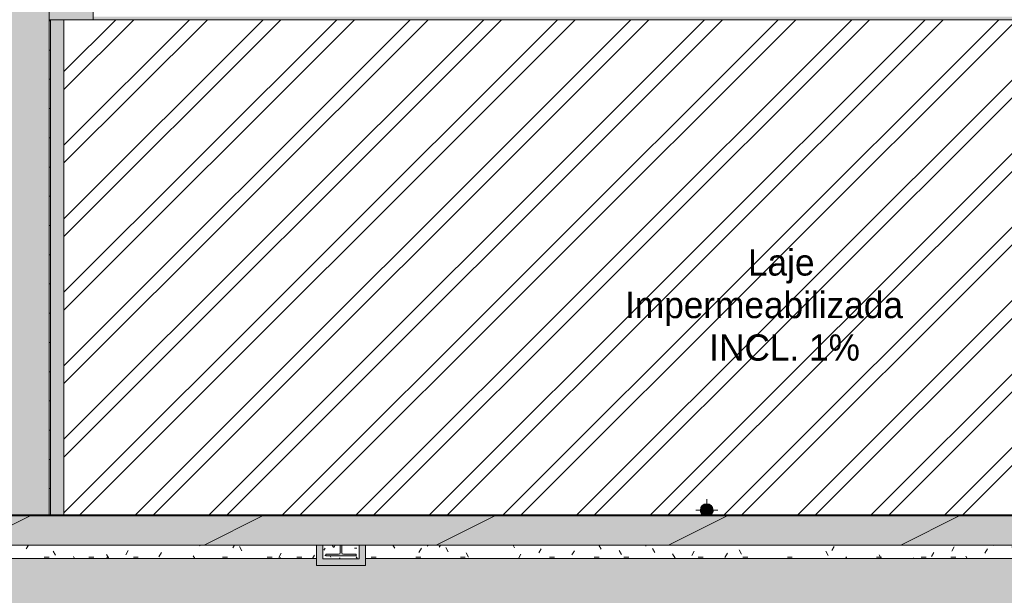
# Model space of a CAD drawing. Header units: millimetres. Extents: x -62808 to 71352, y -27667 to 33271.
# Tile 38 of 71: x 13244 to 19974, y -23730 to -19792. Entities that reach past the tile are written whole.
import ezdxf

# ---------------------------------------------------------------- set-up
doc = ezdxf.new("R2010")
doc.units = ezdxf.units.MM
for name, color, linetype, lineweight in [('A-FLOR', 192, 'Continuous', 18), ('A-FLOR-PATT', 8, 'Continuous', 18), ('A-ROOF', 132, 'Continuous', 9), ('A-ROOF-OTLN', 132, 'Continuous', 9), ('A-ROOF-PATT', 132, 'Continuous', 9), ('A-WALL', 113, 'Continuous', 18), ('A-WALL-PATT', 111, 'Continuous', 18), ('G-ANNO-TEXT', 231, 'Continuous', 9), ('P-PIPE', 3, 'Continuous', 9), ('P-PIPE-CNTR', 3, 'Continuous', 9), ('S-COLS', 52, 'Continuous', 9)]:
    doc.layers.add(name, color=color, linetype=linetype, lineweight=lineweight)
doc.styles.add('Century Gothic', font='GOTHIC.TTF', dxfattribs={"height": 180})
pattern_1 = [(0, (0, 0), (812.8, 203.2), [33.528, -576.072, 33.528, -576.072, -3251.2]), (0, (0, 0), (812.8, 203.2), [-1219.2, 33.528, -1185.672, 33.528, -576.072, -1422.4]), (0, (0, 0), (812.8, 203.2), [-3048, 33.528, -372.872, 33.528, -982.472]), (120, (304.8, 101.6), (-582.3764, 602.3054), [33.528, -576.072, 33.528, -576.072, -3251.2]), (120, (304.8, 101.6), (-582.3764, 602.3054), [-1219.2, 33.528, -1185.672, 33.528, -576.072, -1422.4]), (120, (304.8, 101.6), (-582.3764, 602.3054), [-3048, 33.528, -372.872, 33.528, -982.472]), (240, (406.4, 508), (-230.4236, -805.5054), [33.528, -576.072, 33.528, -576.072, -3251.2]), (240, (406.4, 508), (-230.4236, -805.5054), [-1219.2, 33.528, -1185.672, 33.528, -576.072, -1422.4]), (240, (406.4, 508), (-230.4236, -805.5054), [-3048, 33.528, -372.872, 33.528, -982.472])]
pattern_2 = [(0, (0, -0.27), (406.4, 101.6), [33.528, -271.272, 33.528, -271.272, -1625.6]), (0, (0, -0.27), (406.4, 101.6), [-609.6, 33.528, -576.072, 33.528, -271.272, -711.2]), (0, (0, -0.27), (406.4, 101.6), [-1524, 33.528, -169.672, 33.528, -474.472]), (120, (152.4, 50.53), (-291.18818, 301.15272), [33.528, -271.272, 33.528, -271.272, -1625.6]), (120, (152.4, 50.53), (-291.18818, 301.15272), [-609.6, 33.528, -576.072, 33.528, -271.272, -711.2]), (120, (152.4, 50.53), (-291.18818, 301.15272), [-1524, 33.528, -169.672, 33.528, -474.472]), (240, (203.2, 253.73), (-115.21182, -402.75272), [33.528, -271.272, 33.528, -271.272, -1625.6]), (240, (203.2, 253.73), (-115.21182, -402.75272), [-609.6, 33.528, -576.072, 33.528, -271.272, -711.2]), (240, (203.2, 253.73), (-115.21182, -402.75272), [-1524, 33.528, -169.672, 33.528, -474.472])]

# ---------------------------------------------------------------- blocks, each defined once
blk = doc.blocks.new('ESG_Serie Normal_Terminal de Ventilacao - Standard-V8-PLANTA DE IMPERMEABILIZAÇÃO - COBERTURA')
at = {"layer": 'P-PIPE'}
for points in [[(17967.2, -23178.1), (17970.8, -23177.1), (17979.1, -23164.7), (17982, -23157.5), (17983.2, -23145.1), (17980.6, -23132.1), (17975.1, -23121.7), (17967.6, -23113.7), (17958.4, -23107.9), (17950, -23104.8), (17938.9, -23103.7), (17925.6, -23106.5), (17915.4, -23111.9), (17907.1, -23119.7), (17901.5, -23128.6), (17898.6, -23135.8), (17897.4, -23148.1), (17900.1, -23161.1), (17905.6, -23171.5), (17911.9, -23178.1), (17912, -23177), (17908.3, -23172.7), (17903, -23164.5), (17899.9, -23156), (17898.8, -23145.1), (17901.5, -23132.3), (17906.9, -23122.3), (17913.9, -23114.8), (17922.4, -23109.3), (17930.6, -23106.2), (17942, -23105.2), (17955.1, -23108), (17964.6, -23113.2), (17972.4, -23120.5), (17977.8, -23129.2), (17980.8, -23137.3), (17981.8, -23148.1), (17979.1, -23161), (17973.8, -23170.9), (17967.6, -23177.8)], [(17913.9, -23178.1), (17914.7, -23177.1), (17910.4, -23173.1), (17904.1, -23163.2), (17901.2, -23154.1), (17900.5, -23143.9), (17903, -23132.7), (17908, -23123.4), (17914.7, -23116.2), (17924.1, -23110.3), (17933.7, -23107.4), (17943.8, -23106.9), (17954.3, -23109.3), (17963.8, -23114.5), (17970.2, -23120.2), (17976.5, -23130.1), (17979.5, -23139.2), (17980.3, -23148.1), (17977.6, -23160.6), (17972.7, -23169.8), (17966, -23177.1), (17964.7, -23178.1), (17968.7, -23177), (17972.3, -23172.8), (17977.8, -23164.1), (17980.8, -23156), (17981.8, -23145.1), (17979.1, -23132.3), (17973.8, -23122.3), (17966.8, -23114.8), (17957.8, -23109.1), (17950, -23106.2), (17938.7, -23105.2), (17925.6, -23108), (17916, -23113.2), (17908.3, -23120.5), (17902.8, -23129.2), (17899.9, -23137.3), (17898.8, -23148.1), (17901.5, -23161), (17906.9, -23170.9), (17913.8, -23178.1)], [(17964.7, -23178.1), (17970.2, -23173.1), (17976.5, -23163.2), (17979.5, -23154.1), (17980.3, -23145.1), (17977.6, -23132.7), (17972.4, -23123), (17965.7, -23115.9), (17956.6, -23110.3), (17949.4, -23107.7), (17936.9, -23106.9), (17926.4, -23109.3), (17917.1, -23114.3), (17909.6, -23121.3), (17904.1, -23130.1), (17901, -23140.7), (17900.4, -23148.1), (17903, -23160.6), (17908.3, -23170.3), (17914.7, -23177.1), (17916.7, -23178.1), (17917.2, -23177.1), (17912.3, -23173.1), (17905.3, -23162.2), (17902.4, -23152.2), (17902, -23144.7), (17904.2, -23133.7), (17909.3, -23124.1), (17916.5, -23116.6), (17924.1, -23111.9), (17931.8, -23109.1), (17944.3, -23108.6), (17954.4, -23111), (17961.9, -23114.9), (17968.3, -23120.2), (17975.3, -23131.1), (17978.2, -23141.1), (17978.7, -23148.1), (17976, -23160.6), (17971.3, -23169.1), (17964.1, -23176.7), (17963.8, -23178.1)], [(17902.9, -23146.6), (17977.7, -23146.3), (17976.3, -23136.6), (17971.9, -23126.9), (17963.8, -23117.9), (17957.6, -23113.7), (17945.9, -23110), (17940.3, -23109.3), (17929.8, -23110.9), (17920.2, -23115.3), (17913.7, -23120.4), (17908, -23128), (17904.1, -23137.9), (17903, -23146.3)], [(17958.8, -23178.1), (17960.4, -23177.9), (17966.8, -23173.1), (17972.7, -23165.3), (17976.5, -23155.4), (17976.5, -23146.6), (17903, -23147), (17905.8, -23160.2), (17908.7, -23166.3), (17916.6, -23175.1), (17922.2, -23178.1), (17958.5, -23178.1)]]:
    blk.add_hatch(color=256, dxfattribs=at).paths.add_polyline_path(points)
h = blk.add_hatch(color=256, dxfattribs=at)
h.paths.add_polyline_path([(17920.3, -23178.1), (17919.2, -23177.1), (17911.4, -23169.8), (17906.3, -23161.4), (17903.6, -23151.9), (17902.7, -23147.1), (17901.8, -23147.5), (17904.5, -23160.2), (17909.3, -23169.1), (17916.5, -23176.7), (17920.3, -23178.1)])
h.paths.add_polyline_path([(17960.4, -23178.1), (17963.6, -23177.1), (17970.2, -23170.6), (17975.3, -23162.2), (17978.2, -23152.2), (17977.7, -23147.2), (17977.5, -23148.1), (17974.8, -23160.2), (17970.1, -23168.7), (17963.2, -23175.8), (17960.4, -23178.1)])
h.paths.add_polyline_path([(17959.6, -23113.2), (17948.8, -23109.1), (17936.3, -23108.6), (17926.2, -23111), (17922, -23114), (17923, -23113.7), (17934.7, -23110), (17944.5, -23109.8), (17954.1, -23112.2), (17959.2, -23113.5)])
h.paths.add_polyline_path([(17978.9, -23146.6), (17976.4, -23133.7), (17971.3, -23124.1), (17964.1, -23116.6), (17959.5, -23114.5), (17960.4, -23115.3), (17969.2, -23123.5), (17974.3, -23131.9), (17977, -23141.3), (17977.9, -23146.2)])
h.paths.add_polyline_path([(17901.7, -23146.6), (17903.1, -23145.1), (17905.8, -23133.2), (17910.5, -23124.6), (17917.4, -23117.5), (17921.1, -23114.3), (17920.3, -23113.8), (17912.3, -23120.2), (17905.3, -23131.1), (17902.4, -23141.1), (17901.8, -23146.2)])
for radius, start, end in [(43.5, 0, 180), (43.5, 180, 225), (43.1, 0, 180), (43.1, 180, 227.17273), (42, 0, 180), (42, 180, 229.04791), (41.7, 0, 180), (41.7, 180, 229.54315), (40.4, 0, 180), (40.4, 180, 231.72758), (40.1, 0, 180), (40.1, 180, 232.26284), (38.9, 0, 180), (38.9, 180, 234.6181), (38.6, 0, 180), (38.6, 180, 235.19587), (37.4, 0, 180), (37.4, 180, 237.74538), (37.4, 302.25462, 0), (38.6, 304.80413, 0), (38.9, 307.42292, 0), (40.1, 307.73716, 0), (40.4, 308.27242, 0), (41.7, 310.45685, 0), (42, 310.95209, 0), (43.1, 312.82727, 0), (43.5, 315, 0)]:
    blk.add_arc((17940.3, -23146.6), radius, start, end, dxfattribs=at)
blk = doc.blocks.new('BE-PMSa-MOD-ESG-ESCOLA-EX-000-R_rvt-1-PLANTA DE IMPERMEABILIZAÇÃO - COBERTURA')
at = {"layer": 'P-PIPE-CNTR', "color": 253}
for p, q in [((17940.3, -23103.5), (17940.3, -23071.6)), ((17865.3, -23146.6), (17897.2, -23146.6)), ((17983.4, -23146.6), (18015.3, -23146.6))]:
    blk.add_line(p, q, dxfattribs=at)
at = {"layer": 'P-PIPE', "color": 253, "lineweight": 9}
blk.add_blockref('ESG_Serie Normal_Terminal de Ventilacao - Standard-V8-PLANTA DE IMPERMEABILIZAÇÃO - COBERTURA', (0, 0), dxfattribs=at)
blk = doc.blocks.new('Cumeeira4 - Cumeeira-5004725-PLANTA DE IMPERMEABILIZAÇÃO - COBERTURA')
at = {"layer": 'A-ROOF', "lineweight": 5}
for points in [[(13144.9, -23178.1), (13445.2, -23178.1), (13445.2, 6159.8), (13144.9, 6159.8), (13144.9, -22958.1)], [(13450.6, -19791.9), (13745.5, -19791.9), (13745.5, 6159.8), (13445.2, 6159.8), (13445.2, -19791.9)]]:
    blk.add_hatch(color=31, dxfattribs=at).paths.add_polyline_path(points)
at = {"layer": 'A-ROOF', "color": 130, "lineweight": 5}
for p, q in [((13445.2, 6159.8), (13445.2, -19791.9)), ((13745.5, 6159.8), (13745.5, -19791.9)), ((13445.2, -19791.9), (13745.5, -19791.9)), ((13445.2, -23178.1), (13445.2, -19791.9))]:
    blk.add_line(p, q, dxfattribs=at)
blk = doc.blocks.new('CHAPIM3 - CHAPIM-5004745-PLANTA DE IMPERMEABILIZAÇÃO - COBERTURA')
at = {"layer": 'A-ROOF-PATT', "lineweight": 5}
h = blk.add_hatch(dxfattribs=at)
h.set_pattern_fill('FP_20', color=31, style=0, pattern_type=2)
h.set_pattern_definition(pattern_1)
h.paths.add_polyline_path([(23264.3, -23385.6), (23557, -23385.6), (23557, -16744.6), (23012.7, -16744.6), (23012.7, 764.4), (24332.1, 764.4), (24332.1, 672.4), (28083, 672.4), (28083, 10566.9), (23689.9, 10566.9), (23689.9, 10366.9), (27883, 10366.9), (27883, 872.4), (22812.7, 872.4), (22812.7, -16944.6), (23357, -16944.6), (23357, -23185.6), (4077.8, -23185.6), (4077.8, -6525.6), (-2652, -6525.6), (-2652, 6792.9), (-2852, 6792.9), (-2852, -6725.6), (3877.8, -6725.6), (3877.8, -23385.6), (23016.5, -23385.6)])
h = blk.add_hatch(dxfattribs=at)
h.set_pattern_fill('FP_18', color=31, style=0, pattern_type=2)
h.set_pattern_definition([(216.87, (635, 1587.5), (4762.4943, 3175.0085), [793.75, -7143.75]), (206.565, (1587.5, 1111.25), (-1587.501, -1587.499), [1774.88, -1774.88]), (198.435, (1587.5, 317.5), (-3174.9975, -1587.503), [1004.024, -4016.09])])
h.paths.add_polyline_path([(23264.3, -23385.6), (23557, -23385.6), (23557, -16744.6), (23012.7, -16744.6), (23012.7, 764.4), (24332.1, 764.4), (24332.1, 672.4), (28083, 672.4), (28083, 10566.9), (23689.9, 10566.9), (23689.9, 10366.9), (27883, 10366.9), (27883, 872.4), (22812.7, 872.4), (22812.7, -16944.6), (23357, -16944.6), (23357, -23185.6), (4077.8, -23185.6), (4077.8, -6525.6), (-2652, -6525.6), (-2652, 6792.9), (-2852, 6792.9), (-2852, -6725.6), (3877.8, -6725.6), (3877.8, -23385.6), (23016.5, -23385.6)])
at = {"layer": 'A-ROOF-OTLN', "color": 130, "lineweight": 5}
for p, q in [((13144.9, -23185.6), (23357, -23185.6)), ((23557, -23385.6), (3877.8, -23385.6))]:
    blk.add_line(p, q, dxfattribs=at)
blk = doc.blocks.new('FX-PNC-PILAR-TP22 - FX-PNC-PILAR-TP01-5759239-PLANTA DE IMPERMEABILIZAÇÃO - COBERTURA')
at = {"layer": 'S-COLS', "lineweight": 5}
h = blk.add_hatch(dxfattribs=at)
h.set_pattern_fill('FP_43', color=256, style=0, pattern_type=2)
h.set_pattern_definition([(0, (170777.29, 7733), (203.2, 50.8), [16.764, -135.636, 16.764, -135.636, -812.8]), (0, (170777.29, 7733), (203.2, 50.8), [-304.8, 16.764, -288.036, 16.764, -135.636, -355.6]), (0, (170777.29, 7733), (203.2, 50.8), [-762, 16.764, -84.836, 16.764, -237.236]), (120, (170853.49, 7758.4), (-145.59409, 150.57636), [16.764, -135.636, 16.764, -135.636, -812.8]), (120, (170853.49, 7758.4), (-145.59409, 150.57636), [-304.8, 16.764, -288.036, 16.764, -135.636, -355.6]), (120, (170853.49, 7758.4), (-145.59409, 150.57636), [-762, 16.764, -84.836, 16.764, -237.236]), (240, (170878.89, 7860), (-57.60591, -201.37636), [16.764, -135.636, 16.764, -135.636, -812.8]), (240, (170878.89, 7860), (-57.60591, -201.37636), [-304.8, 16.764, -288.036, 16.764, -135.636, -355.6]), (240, (170878.89, 7860), (-57.60591, -201.37636), [-762, 16.764, -84.836, 16.764, -237.236])])
h.paths.add_polyline_path([(186340.9, -15747.1), (186340.9, -15652.6), (186223.1, -15652.6), (186223.5, -15707.4), (186224.6, -15710.2), (186228.7, -15714.3), (186234.4, -15715.8), (186320.9, -15715.8), (186320.9, -15727.1), (186113.9, -15727.1), (186113.9, -15715.8), (186200.5, -15715.8), (186207.5, -15712.9), (186211.4, -15707.4), (186211.8, -15704.5), (186211.8, -15652.6), (186093.9, -15652.6), (186093.9, -15747.1)])
at = {"layer": 'S-COLS', "color": 130, "lineweight": 5}
for p, q in [((186093.9, -15652.6), (186093.9, -15747.1)), ((186211.8, -15704.5), (186211.8, -15652.6)), ((186223.1, -15652.6), (186223.1, -15704.5)), ((186340.9, -15747.1), (186340.9, -15652.6)), ((186093.9, -15747.1), (186340.9, -15747.1)), ((186113.9, -15727.1), (186113.9, -15715.8)), ((186113.9, -15715.8), (186200.5, -15715.8)), ((186320.9, -15727.1), (186113.9, -15727.1)), ((186234.4, -15715.8), (186320.9, -15715.8)), ((186320.9, -15715.8), (186320.9, -15727.1))]:
    blk.add_line(p, q, dxfattribs=at)
for centre, start, end in [((186200.5, -15704.5), 270, 0), ((186234.4, -15704.5), 180, 270)]:
    blk.add_arc(centre, 11.3, start, end, dxfattribs=at)
blk = doc.blocks.new('FX_PREENCHIMENTO - FX_PREENCHIMENTO-5784951-PLANTA DE IMPERMEABILIZAÇÃO - COBERTURA')
at = {"layer": 'A-WALL-PATT', "lineweight": 5}
h = blk.add_hatch(dxfattribs=at)
h.set_pattern_fill('FP_76', color=31, style=0, pattern_type=2)
h.set_pattern_definition(pattern_2)
h.paths.add_polyline_path([(15090, -23477.6), (15271.6, -23477.6), (15271.6, -23385.9), (12114, -23385.9), (12114, -23477.6), (14579.1, -23477.6)])
h = blk.add_hatch(dxfattribs=at)
h.set_pattern_fill('FP_76', color=31, style=0, pattern_type=2)
h.set_pattern_definition(pattern_2)
h.paths.add_polyline_path([(22242.5, -23477.6), (22724.5, -23477.6), (22724.5, -23385.9), (20837, -23385.9), (20837, -23388.4), (19987, -23388.4), (19987, -23385.9), (15608.6, -23385.9), (15608.6, -23477.6), (21731.6, -23477.6)])
at = {"layer": 'A-WALL', "color": 90, "lineweight": 5}
for p, q in [((15271.6, -23477.6), (12114, -23477.6)), ((22724.5, -23477.6), (15608.6, -23477.6))]:
    blk.add_line(p, q, dxfattribs=at)
blk = doc.blocks.new('BE-PMSa-MOD-ARQ-ESCOLA-EX-000-R_0056_rvt-1-PLANTA DE IMPERMEABILIZAÇÃO - COBERTURA')
at = {"layer": 'A-FLOR-PATT', "lineweight": 5}
h = blk.add_hatch(dxfattribs=at)
h.set_pattern_fill('FP_5', color=55, style=0, pattern_type=2)
h.set_pattern_definition(pattern_1)
h.paths.add_polyline_path([(13460.1, -26066.5), (13457.1, -26067.3), (13457.2, -26068.6), (13459.3, -26067)])
h.paths.add_polyline_path([(13460.1, -26066.5), (13461.1, -26066.3), (13460.1, -26066.3)])
h.paths.add_polyline_path([(13462.1, -26077.7), (13461.2, -26068.6), (13460.1, -26068.7), (13440.7, -26069.8), (13437.8, -26071), (13424.9, -26075.4), (13407.8, -26074.5), (13393.8, -26068.4), (13383, -26058.3), (13376.1, -26045.3), (13373.8, -26031.8), (13377.8, -26014.2), (13385.6, -26002.1), (13398.3, -25992.6), (13411.2, -25988.2), (13427.8, -25988.9), (13446.8, -25995), (13457.1, -25995), (13457.1, -25996.6), (13460.5, -25996.4), (13462.1, -25992.6), (13462.1, -25239.5), (14722.1, -25239.5), (14722.1, -25229.6), (14827.1, -25229.6), (14827.1, -25239.5), (14887.1, -25239.5), (14887.1, -25229.6), (14992.1, -25229.6), (14992.1, -25239.5), (16012.1, -25239.5), (16012.1, -24291.6), (21382.1, -24291.6), (21382.1, -24336.6), (23166, -24336.6), (23166.9, -24256.6), (23246, -24256.6), (23246, -23478.9), (23061.5, -23478.9), (23061.5, -23525.1), (22724.5, -23525.1), (22724.5, -23477.4), (15608.6, -23477.4), (15608.6, -23525.1), (15271.6, -23525.1), (15271.6, -23477.4), (12114, -23477.4), (12114, -23525.1), (11777, -23525.1), (11777, -23477.4), (8062.7, -23477.4), (8062.7, -25970.2), (13461.5, -26077.7)])
h.paths.add_polyline_path([(13460.1, -25997.1), (13457.1, -25994.9), (13460.1, -25995), (13460.1, -25996.6)])
h.paths.add_polyline_path([(8823, -24648.9), (8825.5, -24646.9), (8823, -24646.1), (8820.8, -24647.4)])
h.paths.add_polyline_path([(8825.5, -24616.6), (8821.8, -24617.8), (8823, -24619), (8824.3, -24617.8)])
h.paths.add_polyline_path([(8820.5, -24566.6), (8824.3, -24565.5), (8823, -24564.3), (8821.8, -24565.5)])
h.paths.add_polyline_path([(8823, -24561.9), (8826.6, -24566.6), (8826.6, -24565.8), (8824.3, -24563.2)])
h.paths.add_polyline_path([(8818.7, -24566.6), (8820.5, -24566.6), (8820.5, -24564.7), (8819.5, -24565.8)])
h.paths.add_polyline_path([(8823, -24648.9), (8818.6, -24647.1), (8819.1, -24646.3), (8819.5, -24645.7), (8818.1, -24636.3), (8818.8, -24621.4), (8818.6, -24616.6), (8818, -24616.6), (8818.7, -24536.4), (8825.5, -24536), (8827.7, -24537.1), (8828, -24544.5), (8827.4, -24551.6), (8827.9, -24561), (8828, -24566.6), (8827.4, -24616.6), (8826.6, -24616.6), (8828, -24632.2), (8827.1, -24643.9), (8827.4, -24646.1), (8824.3, -24648.4)])
h.paths.add_polyline_path([(12291.9, -24530.6), (12227.7, -24523.6), (12165.9, -24504.9), (12108.5, -24475.1), (12057.6, -24435.4), (12014.9, -24386.9), (11981.8, -24331.5), (11959.5, -24270.9), (11948.7, -24207.2), (11949.7, -24142.6), (11962.7, -24079.3), (11987, -24019.5), (12024.6, -23962.3), (12066.2, -23918.1), (12118.3, -23880.1), (12176.6, -23852.2), (12239, -23835.6), (12303.4, -23830.7), (12367.6, -23837.7), (12429.5, -23856.4), (12486.8, -23886.1), (12537.7, -23925.9), (12580.4, -23974.4), (12613.5, -24029.8), (12635.8, -24090.4), (12646.7, -24154.1), (12645.6, -24218.7), (12632.7, -24282), (12608.4, -24341.8), (12573.5, -24396.1), (12529.2, -24443.2), (12477, -24481.2), (12418.7, -24509.1), (12356.3, -24525.7)])
h.paths.add_polyline_path([(26101.7, 635), (26101.7, 636.9), (26141.7, 636.9), (26141.7, 635), (28547.7, 635), (28547.7, 4297.9), (28630.2, 4297.9), (28630.2, 4377.9), (28710.2, 4377.9), (28710.2, 4297.9), (28720.3, 4297.9), (28720.3, 6471.8), (28677.3, 6471.8), (28677.3, 6457.9), (28710.2, 6457.9), (28710.2, 6377.9), (28630.2, 6377.9), (28630.2, 6457.9), (28617.3, 6457.9), (28617.3, 6471.8), (28570.3, 6471.8), (28570.3, 10457.9), (28083, 10457.9), (28083, 6367.9), (28520.2, 6367.9), (28520.2, 6327.9), (28083, 6327.9), (28083, 4427.9), (28520.2, 4427.9), (28520.2, 4387.9), (28083, 4387.9), (28083, 672.4), (24332.1, 672.4), (24332.1, 636.9), (24372.1, 636.9), (24372.1, 635), (24383.3, 635)])
h.paths.add_polyline_path([(23583, 878.9), (24332.1, 878.9), (24332.1, 924.9), (23583, 924.9), (23583, 901.7)])
h.paths.add_polyline_path([(24286.1, 10566.9), (25152.1, 10566.9), (25152.1, 31473.9), (23531, 31473.9), (23531, 31466.9), (23511, 31466.9), (23511, 31449), (23502, 31450.1), (23502, 31466.9), (23471, 31466.9), (23471, 31473.9), (9940.5, 31473.9), (9940.5, 30838.5), (12070.5, 30838.5), (12070.5, 30002.4), (15395.5, 30002.4), (15395.5, 30655.3), (15398, 30655.3), (15398, 30838.5), (23442, 30838.5), (23442, 30843), (23522, 30843), (23523.1, 30838.5), (23570.5, 30838.5), (23570.5, 30838.5), (23690, 30838.5), (23690, 29928.5), (23699.5, 29928.5), (23699.5, 29480.2), (23690.2, 29480.2), (23690.2, 25993.1), (23699.5, 25993.1), (23699.5, 25550.1), (23690, 25550.1), (23690, 22065.4), (23697, 22065.4), (23697, 21617.4), (23689.9, 21617.4), (23689.9, 20962.6), (24332.1, 20962.6), (24332.1, 16490.3), (23690, 16490.3), (23690, 15685.9), (23697, 15685.9), (23697, 15237.9), (23690, 15237.9), (23690, 11830.9), (23699.5, 11830.9), (23699.5, 11387.9), (23689.9, 11387.9), (23689.9, 10566.9), (23775.2, 10566.9)])
h.paths.add_polyline_path([(24336.6, 16490.3), (24332.1, 16490.3), (24332.1, 17018.7), (24451.6, 17018.7), (24451.6, 16490.3), (24365.3, 16490.3)])
h.paths.add_polyline_path([(24332.1, 20553.1), (24332.1, 21082.5), (24451.6, 21082.4), (24451.6, 20553.1), (24336.6, 20553.1)])
h.paths.add_polyline_path([(24332.1, 20962.9), (23689.9, 20962.9), (23689.9, 21082.4), (24332.1, 21082.4), (24332.1, 20967.4)])
h.paths.add_polyline_path([(23570.5, 22065.4), (23570.5, 22066.3), (23570.5, 22066.3)])
h.paths.add_polyline_path([(23570.5, 25993.1), (23570.7, 25993.1), (23570.5, 26089.5)])
h.paths.add_polyline_path([(23570.5, 29873.2), (23649.5, 29873.2), (23649.5, 29878.5), (23570.5, 29878.5)])
h.paths.add_polyline_path([(13731.7, 31038.4), (13734.2, 31036), (13735.5, 31038.4), (13732.9, 31038.4)])
h.paths.add_polyline_path([(13729.9, 31038.4), (13732.9, 31036.1), (13730.7, 31038.4)])
h.paths.add_polyline_path([(13731.7, 31088.4), (13735.5, 31089.5), (13734.2, 31090.7), (13732.9, 31089.5)])
h.paths.add_polyline_path([(13730.7, 31088.4), (13731.7, 31088.4), (13731.7, 31089.7)])
h.paths.add_polyline_path([(13734.2, 31120.6), (13731.7, 31118.6), (13736.1, 31118.4), (13736, 31119.4), (13734.7, 31120.3)])
h.paths.add_polyline_path([(13738.5, 31038.4), (13736.7, 31038.4), (13736.7, 31036.4), (13737.7, 31037.5)])
h.paths.add_polyline_path([(13734.2, 31007.2), (13729.6, 31008.9), (13729.2, 31016.3), (13729.9, 31023.3), (13729.4, 31032.7), (13729.2, 31038.4), (13729.9, 31088.4), (13730.7, 31088.4), (13729.3, 31103.9), (13730.2, 31115.6), (13729.9, 31117.8), (13735.5, 31120.2), (13738.5, 31119.1), (13737.7, 31118.3), (13737.7, 31117.4), (13739.1, 31108.4), (13738.5, 31093.1), (13738.7, 31088.4), (13739.2, 31088.4), (13738.5, 31008.1), (13735.5, 31007.4)])
h = blk.add_hatch(dxfattribs=at)
h.set_pattern_fill('FP_5', color=55, style=0, pattern_type=2)
h.set_pattern_definition(pattern_1)
h.paths.add_polyline_path([(21210.2, -19791.9), (21220.2, -19791.9), (21220.2, -19771.9), (13745.5, -19771.9), (13745.5, -19791.9), (20198.9, -19791.9)])
h.paths.add_polyline_path([(22945.2, 891.9), (22945.2, 924.9), (22910.4, 924.9), (22910.4, 891.9)])
h.paths.add_polyline_path([(4823.5, 6001.6), (4823.5, 6185.6), (4838.5, 6185.6), (4838.5, 6249.6), (-2426, 6249.6), (-2426, 6001.6), (4361.1, 6001.6)])
h.paths.add_polyline_path([(23500.4, 6138.1), (23551, 6138.1), (23551, 6165.6), (22040.2, 6165.6), (22040.2, 6138.1), (23286.2, 6138.1)])
at = {"layer": 'A-ROOF-PATT', "lineweight": 5}
h = blk.add_hatch(dxfattribs=at)
h.set_pattern_fill('FP_10', color=31, style=0, pattern_type=2)
h.set_pattern_definition([(180, (240.35, 0), (-2e-14, -200), [])])
h.paths.add_polyline_path([(13450.6, -23178.1), (13455.6, -23178.1), (13455.4, -19791.9), (13445.2, -19791.9), (13445.2, -23178.1)])
h.paths.add_polyline_path([(13745.5, -19531.9), (21225.2, -19531.9), (21225.2, 5945.6), (13745.5, 5945.6), (13745.5, -19092)])
h.paths.add_polyline_path([(17721.7, -9579.4), (17721.7, -8779.4), (18121.7, -9179.4)])
at = {"layer": 'A-WALL', "lineweight": 5}
for color, points in [(10, [(13467.8, -23178.1), (13546.5, -23178.1), (13546.5, -19791.9), (13455.6, -19791.9), (13455.6, -23178.1)]), (254, [(15316.6, -23480.1), (15316.6, -23385.6), (15271.6, -23385.6), (15271.6, -23480.1)]), (254, [(15608.6, -23525.1), (15608.6, -23385.6), (15563.6, -23385.6), (15563.6, -23525.1), (15600.9, -23525.1)]), (254, [(15563.6, -23525.1), (15563.6, -23480.1), (15271.6, -23480.1), (15271.6, -23525.1)])]:
    blk.add_hatch(color=color, dxfattribs=at).paths.add_polyline_path(points)
h = blk.add_hatch(color=254, dxfattribs=at)
h.paths.add_polyline_path([(13144.9, -23185.6), (23357, -23185.6), (23357, -23178.1), (13144.9, -23178.1)])
h.paths.add_polyline_path([(5638.5, -23185.6), (5638.3, -23178.1), (4085.3, -23178.1), (4085.3, -23185.6), (5638.3, -23185.6)])
at = {"layer": 'S-COLS', "lineweight": 5}
blk.add_hatch(color=254, dxfattribs=at).paths.add_polyline_path([(15445.8, -23460.1), (15543.6, -23460.1), (15543.6, -23448.8), (15457.1, -23448.8), (15451.4, -23447.3), (15446.2, -23440.4), (15445.8, -23437.5), (15445.8, -23385.6), (15434.5, -23385.6), (15434.1, -23440.4), (15433, -23443.2), (15428.8, -23447.3), (15423.2, -23448.8), (15336.6, -23448.8), (15336.6, -23460.1), (15434.5, -23460.1)])
at = {"layer": 'A-ROOF', "color": 130, "lineweight": 5}
blk.add_line((13455.6, -23178.1), (13455.6, -19791.9), dxfattribs=at)
at = {"layer": 'A-WALL', "color": 90, "lineweight": 5}
for p, q in [((13546.5, -19791.9), (13546.5, -23178.1)), ((13546.5, -19791.9), (13546.5, -23178.1)), ((13144.9, -23178.1), (23344.5, -23178.1)), ((15271.6, -23480.1), (15271.6, -23385.6)), ((15316.6, -23385.6), (15316.6, -23480.1)), ((15563.6, -23480.1), (15563.6, -23385.6)), ((15608.6, -23385.6), (15608.6, -23525.1)), ((15271.6, -23480.1), (15271.6, -23525.1)), ((15316.6, -23480.1), (15563.6, -23480.1)), ((15563.6, -23525.1), (15271.6, -23525.1)), ((15563.6, -23525.1), (15608.6, -23525.1))]:
    blk.add_line(p, q, dxfattribs=at)
at = {"layer": 'S-COLS', "color": 130, "lineweight": 5}
for p, q in [((15434.5, -23437.5), (15434.5, -23385.6)), ((15445.8, -23385.6), (15445.8, -23437.5)), ((15336.6, -23448.8), (15423.2, -23448.8)), ((15336.6, -23460.1), (15336.6, -23448.8)), ((15543.6, -23460.1), (15336.6, -23460.1)), ((15457.1, -23448.8), (15543.6, -23448.8)), ((15543.6, -23448.8), (15543.6, -23460.1))]:
    blk.add_line(p, q, dxfattribs=at)
for centre, start, end in [((15423.2, -23437.5), 270, 0), ((15457.1, -23437.5), 180, 270)]:
    blk.add_arc(centre, 11.3, start, end, dxfattribs=at)
at = {"layer": 'A-ROOF', "color": 90, "lineweight": 5}
for name in ['CHAPIM3 - CHAPIM-5004745-PLANTA DE IMPERMEABILIZAÇÃO - COBERTURA', 'Cumeeira4 - Cumeeira-5004725-PLANTA DE IMPERMEABILIZAÇÃO - COBERTURA']:
    blk.add_blockref(name, (0, 0), dxfattribs=at)
at = {"layer": 'A-WALL', "color": 90, "lineweight": 5}
blk.add_blockref('FX_PREENCHIMENTO - FX_PREENCHIMENTO-5784951-PLANTA DE IMPERMEABILIZAÇÃO - COBERTURA', (0, 0.3), dxfattribs=at)
at = {"layer": 'S-COLS', "color": 90, "lineweight": 5}
blk.add_blockref('FX-PNC-PILAR-TP22 - FX-PNC-PILAR-TP01-5759239-PLANTA DE IMPERMEABILIZAÇÃO - COBERTURA', (-170777.3, -7733), dxfattribs=at)

msp = doc.modelspace()

# ---------------------------------------------------------------- hatches: boundary and pattern name
at = {"layer": 'A-FLOR'}
h = msp.add_hatch(dxfattribs=at)
h.set_pattern_fill('FP_1', color=5, style=0, pattern_type=2)
h.set_pattern_definition([(45, (0, 0), (-251.447, 251.447), []), (45, (0, 381), (-251.447, 251.447), [])])
h.paths.add_polyline_path([(23264.329, -23178.118), (23344.45, -23178.118), (23344.45, -19791.945), (22025.153, -19791.945), (22025.153, -19771.945), (22020.153, -19771.945), (22020.153, 6185.573), (22040.153, 6185.573), (22040.153, 6165.573), (23551.042, 6165.573), (23551.042, 6792.882), (-2644.55, 6792.882), (-2644.55, 6249.571), (4838.45, 6249.571), (4838.45, 6185.573), (4843.45, 6185.573), (4843.45, 6001.571), (4858.45, 6001.571), (4858.45, -6760.118), (4843.45, -6760.118), (4843.45, -23178.118), (5630.092, -23178.118), (5630.092, 6165.573), (5633.45, 6165.732), (5633.45, 6185.573), (21230.153, 6185.573), (21230.153, -19771.945), (21220.178, -19771.945), (21220.178, -19791.945), (13546.549, -19791.945), (13546.549, -23178.118), (17909.839, -23177.125), (17901.546, -23164.714), (17898.646, -23157.53), (17897.41, -23145.14), (17900.066, -23132.14), (17905.556, -23121.739), (17913.018, -23113.717), (17922.251, -23107.863), (17930.618, -23104.808), (17940.324, -23103.53), (17955.094, -23106.495), (17965.226, -23111.873), (17973.501, -23119.666), (17979.102, -23128.568), (17982.157, -23136.935), (17983.237, -23148.142), (17980.581, -23161.142), (17975.091, -23171.543), (17970.808, -23178.118), (23061.45, -23178.118)])
h.paths.add_polyline_path([(5238.438, -22655.127), (5222.913, -22645.527), (5220.285, -22639.796), (5221.412, -22637.29), (5218.413, -22633.751), (5218.675, -22630.137), (5221.211, -22627.725), (5220.214, -22624.065), (5225.661, -22617.188), (5231.367, -22614.562), (5233.879, -22615.697), (5238.948, -22610.624), (5241.026, -22612.919), (5245.509, -22614.021), (5253.1, -22618.311), (5256.601, -22625.654), (5255.592, -22628.257), (5258.538, -22631.458), (5258.218, -22635.313), (5255.66, -22637.725), (5256.665, -22641.385), (5251.24, -22648.254), (5245.509, -22650.878), (5243.003, -22649.751), (5237.987, -22654.886)])
h.paths.add_polyline_path([(5238.438, -22642.725), (5243.438, -22641.385), (5247.098, -22637.725), (5248.438, -22632.725), (5247.098, -22627.725), (5243.438, -22624.065), (5238.438, -22622.725), (5233.438, -22624.065), (5229.778, -22627.725), (5228.44, -22632.739), (5229.778, -22637.725), (5233.438, -22641.385), (5235.938, -22642.396)])
h.paths.add_polyline_path([(5237.917, -19906.651), (5237.187, -19905.753), (5233.438, -19901.712), (5229.497, -19902.532), (5222.901, -19897.262), (5220.275, -19891.556), (5221.41, -19889.044), (5218.338, -19885.752), (5218.658, -19881.897), (5221.216, -19879.485), (5220.211, -19875.825), (5225.661, -19868.944), (5239.115, -19862.57), (5243.438, -19867.263), (5247.098, -19866.258), (5253.967, -19871.683), (5256.591, -19877.414), (5255.464, -19879.92), (5258.265, -19881.958), (5258.201, -19887.073), (5255.665, -19889.485), (5256.662, -19893.145), (5251.24, -19900.01), (5237.987, -19906.646)])
h.paths.add_polyline_path([(5238.438, -19894.485), (5243.438, -19893.145), (5247.098, -19889.485), (5248.436, -19884.471), (5247.098, -19879.485), (5243.438, -19875.825), (5238.438, -19874.485), (5233.438, -19875.825), (5229.778, -19879.485), (5228.438, -19884.485), (5229.778, -19889.485), (5233.438, -19893.145), (5235.938, -19894.156)])
h.paths.add_polyline_path([(5238.438, -5518.232), (5222.913, -5508.631), (5220.285, -5502.901), (5221.412, -5500.395), (5218.611, -5498.357), (5218.675, -5493.242), (5221.211, -5490.83), (5220.214, -5487.17), (5225.661, -5480.293), (5231.59, -5477.768), (5233.879, -5478.802), (5238.948, -5473.729), (5241.026, -5476.024), (5245.509, -5477.125), (5253.1, -5481.415), (5256.601, -5488.759), (5255.592, -5491.361), (5258.538, -5494.563), (5258.218, -5498.418), (5255.66, -5500.83), (5256.665, -5504.49), (5251.24, -5511.359), (5245.509, -5513.983), (5243.003, -5512.856), (5237.987, -5517.991)])
h.paths.add_polyline_path([(5238.438, -5505.83), (5243.438, -5504.49), (5247.098, -5500.83), (5248.438, -5495.83), (5247.098, -5490.83), (5243.438, -5487.17), (5238.438, -5485.83), (5233.438, -5487.17), (5229.778, -5490.83), (5228.44, -5495.843), (5229.778, -5500.83), (5233.438, -5504.49), (5235.938, -5505.501)])
h.paths.add_polyline_path([(21625.137, 4901.893), (21609.612, 4911.494), (21606.984, 4917.224), (21608.111, 4919.73), (21605.31, 4921.768), (21605.375, 4926.883), (21607.911, 4929.295), (21606.913, 4932.956), (21612.36, 4939.832), (21618.066, 4942.458), (21620.653, 4941.427), (21625.648, 4946.396), (21627.726, 4944.101), (21632.209, 4943), (21639.799, 4938.71), (21643.301, 4931.366), (21642.291, 4928.764), (21645.238, 4925.562), (21644.918, 4921.707), (21642.359, 4919.295), (21643.364, 4915.635), (21637.939, 4908.766), (21632.209, 4906.142), (21629.611, 4907.141), (21624.687, 4902.134)])
h.paths.add_polyline_path([(21625.137, 4914.295), (21630.137, 4915.635), (21633.798, 4919.295), (21635.137, 4924.295), (21633.798, 4929.295), (21630.137, 4932.956), (21625.137, 4934.295), (21620.137, 4932.956), (21616.477, 4929.295), (21615.139, 4924.282), (21616.477, 4919.295), (21620.137, 4915.635), (21622.637, 4914.624)])
h.paths.add_polyline_path([(21625.141, 5636.893), (21609.616, 5646.494), (21607.087, 5652.444), (21608.115, 5654.73), (21605.314, 5656.768), (21605.378, 5661.883), (21607.914, 5664.295), (21606.917, 5667.956), (21612.364, 5674.832), (21618.293, 5677.357), (21620.581, 5676.323), (21625.651, 5681.396), (21627.729, 5679.101), (21632.212, 5678), (21639.803, 5673.71), (21643.304, 5666.366), (21642.295, 5663.764), (21645.241, 5660.562), (21644.921, 5656.707), (21642.363, 5654.295), (21643.368, 5650.635), (21637.943, 5643.766), (21632.212, 5641.142), (21629.614, 5642.141), (21624.69, 5637.134)])
h.paths.add_polyline_path([(21625.141, 5649.295), (21630.141, 5650.635), (21633.801, 5654.295), (21635.141, 5659.295), (21633.801, 5664.295), (21630.141, 5667.956), (21625.141, 5669.295), (21620.141, 5667.956), (21616.481, 5664.295), (21615.143, 5659.282), (21616.481, 5654.295), (21620.141, 5650.635), (21622.641, 5649.624)])

# ---------------------------------------------------------------- linework, layer by layer
msp.add_line((21220.178, -19791.945), (13745.52, -19791.945), dxfattribs=at)

# ---------------------------------------------------------------- block references
at = {"lineweight": 5}
for name in ['BE-PMSa-MOD-ARQ-ESCOLA-EX-000-R_0056_rvt-1-PLANTA DE IMPERMEABILIZAÇÃO - COBERTURA', 'BE-PMSa-MOD-ESG-ESCOLA-EX-000-R_rvt-1-PLANTA DE IMPERMEABILIZAÇÃO - COBERTURA']:
    msp.add_blockref(name, (0, 0), dxfattribs=at)

# ---------------------------------------------------------------- texts
at = {"layer": 'G-ANNO-TEXT', "color": 7, "char_height": 180, "attachment_point": 1, "style": 'Century Gothic'}
for s, insert, width in [('Laje ', (18221.77, -21362.449), 665.40062), ('Impermeabilizada', (17381.718, -21653.491), 2621.51813), ('INCL. 1%', (17957.186, -21944.533), 1234.59875)]:
    msp.add_mtext(s, dxfattribs=dict(at, insert=insert, width=width))

doc.saveas('drawing.dxf')
